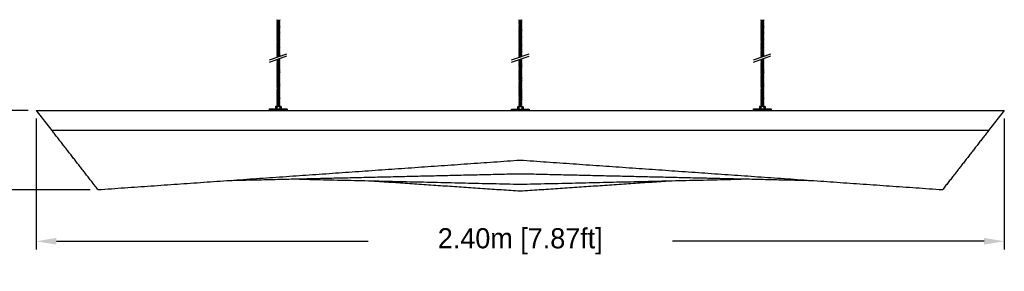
# Model space of a CAD drawing. Header units: centimetres. Extents: x 5283.6 to 5299.6, y 15505 to 15518.9.
# Tile 58 of 68: x 5297 to 5299.4, y 15515 to 15515.6. Entities that reach past the tile are written whole.
import ezdxf

# ---------------------------------------------------------------- set-up
doc = ezdxf.new("R2010")
doc.units = ezdxf.units.CM
doc.header["$PDMODE"] = 3
doc.layers.add('_HD_muro', color=1, linetype='Continuous')
doc.layers.add('_HD_tornillo', color=30, linetype='Continuous')
doc.layers.add('Make2D$visible$Curves$Default', color=7, linetype='Continuous', true_color=0x000000)
doc.layers.add('Make2D$visible$Curves$UNICANAL', color=7, linetype='Continuous', true_color=0x000000)
doc.dimstyles.get("Standard").update_dxf_attribs({"dimtxt": 0.18, "dimasz": 0.18, "dimexe": 0.18, "dimexo": 0.0625, "dimgap": 0.09, "dimtad": 0, "dimtih": 1, "dimtoh": 1, "dimdec": 4, "dimzin": 0, "dimdsep": 46, "dimtxsty": 'Standard', "dimcen": 0.09, "dimadec": 0, "dimazin": 0, "dimtfac": 1, "dimtdec": 4, "dimtofl": 0, "dimtmove": 0, "dimatfit": 3, "dimfxl": 1, "dimtolj": 1, "dimtzin": 0, "dimarcsym": 0})

# ---------------------------------------------------------------- blocks, each defined once
blk = doc.blocks.new('*D25')
at = {"color": 0, "lineweight": -2, "transparency": 16777216}
for p, q in [((5296.8905, 15515.419), (5296.8905, 15515.469)), ((5296.9739, 15515.369), (5296.8705, 15515.369)), ((5297.1274, 15515.1715), (5296.8705, 15515.1715)), ((5296.8905, 15515.1215), (5296.8905, 15515.0715))]:
    blk.add_line(p, q, dxfattribs=at)
at = {"color": 0, "transparency": 16777216}
for points in [[(5296.8821, 15515.419), (5296.8988, 15515.419), (5296.8905, 15515.369)], [(5296.8821, 15515.1215), (5296.8988, 15515.1215), (5296.8905, 15515.1715)]]:
    blk.add_solid(points, dxfattribs=at)
at = {"layer": 'Defpoints', "color": 0, "transparency": 16777216}
for p in [(5296.9939, 15515.369), (5296.8905, 15515.1715), (5297.1474, 15515.1715)]:
    blk.add_point(p, dxfattribs=at)
at = {"color": 0, "transparency": 16777216, "insert": (5296.4463, 15515.2598), "char_height": 0.05, "attachment_point": 5}
blk.add_mtext('\\A1;0.20 m [0.66ft]', dxfattribs=at)
blk = doc.blocks.new('*D31')
at = {"color": 0, "lineweight": -2, "transparency": 16777216}
for p, q in [((5296.9939, 15515.349), (5296.9939, 15515.024)), ((5299.3939, 15515.349), (5299.3939, 15515.024)), ((5297.0439, 15515.044), (5297.8164, 15515.044)), ((5299.3439, 15515.044), (5298.5714, 15515.044))]:
    blk.add_line(p, q, dxfattribs=at)
at = {"color": 0, "transparency": 16777216}
for points in [[(5297.0439, 15515.0524), (5297.0439, 15515.0357), (5296.9939, 15515.044)], [(5299.3439, 15515.0524), (5299.3439, 15515.0357), (5299.3939, 15515.044)]]:
    blk.add_solid(points, dxfattribs=at)
at = {"layer": 'Defpoints', "color": 0, "transparency": 16777216}
for p in [(5296.9939, 15515.369), (5299.3939, 15515.369), (5299.3939, 15515.044)]:
    blk.add_point(p, dxfattribs=at)
at = {"color": 0, "transparency": 16777216, "insert": (5298.1939, 15515.044), "char_height": 0.05, "attachment_point": 5}
blk.add_mtext('\\A1;2.40m [7.87ft]', dxfattribs=at)
blk = doc.blocks.new('esparrago')
at = {"layer": '_HD_tornillo'}
for p, q in [((4746, 12801.5), (4745.4, 12800.6)), ((4745.4, 12800.6), (4752.5, 12800.8)), ((4745.4, 12800.6), (4746, 12800)), ((4746, 12799.1), (4745.4, 12798.3)), ((4745.4, 12798.3), (4752.5, 12798.4)), ((4745.4, 12798.3), (4746, 12797.6)), ((4746, 12796.8), (4745.4, 12796)), ((4745.4, 12796), (4752.5, 12796.1)), ((4745.4, 12796), (4746, 12795.3)), ((4746, 12794.4), (4745.4, 12793.6)), ((4745.4, 12793.6), (4752.5, 12793.8)), ((4745.4, 12793.6), (4746, 12792.9)), ((4746, 12792.1), (4745.4, 12791.2)), ((4746, 12800), (4752, 12800.2)), ((4746, 12800), (4746, 12799.1)), ((4746, 12799.1), (4752, 12799.3)), ((4746, 12797.6), (4752, 12797.8)), ((4746, 12797.6), (4746, 12796.8)), ((4746, 12796.8), (4752, 12797)), ((4746, 12795.3), (4752, 12795.5)), ((4746, 12795.3), (4746, 12794.4)), ((4746, 12794.4), (4752, 12794.7)), ((4746, 12792.9), (4752, 12793.2)), ((4746, 12792.9), (4746, 12792.1)), ((4746, 12792.1), (4752, 12792.3)), ((4752, 12801.7), (4752.5, 12800.8)), ((4752, 12800.2), (4752.5, 12800.8)), ((4752, 12800.2), (4752, 12799.3)), ((4752, 12799.3), (4752.5, 12798.4)), ((4752, 12797.8), (4752.5, 12798.4)), ((4752, 12797.8), (4752, 12797)), ((4752, 12797), (4752.5, 12796.1)), ((4752, 12795.5), (4752.5, 12796.1)), ((4752, 12795.5), (4752, 12794.7)), ((4752, 12794.7), (4752.5, 12793.8)), ((4752, 12793.2), (4752.5, 12793.8)), ((4752, 12793.2), (4752, 12792.3)), ((4752, 12792.3), (4752.5, 12791.4)), ((4745.4, 12791.2), (4752.5, 12791.4)), ((4745.4, 12791.2), (4746, 12790.6)), ((4746, 12789.6), (4745.4, 12788.8)), ((4745.4, 12788.8), (4752.5, 12789)), ((4745.4, 12788.8), (4746, 12788.2)), ((4746, 12787.2), (4745.4, 12786.4)), ((4745.4, 12786.4), (4752.5, 12786.6)), ((4745.4, 12786.4), (4746, 12785.7)), ((4746, 12784.8), (4745.4, 12784)), ((4745.4, 12784), (4752.5, 12784.2)), ((4745.4, 12784), (4746, 12783.3)), ((4746, 12782.4), (4745.4, 12781.6)), ((4745.4, 12781.6), (4752.5, 12781.8)), ((4745.4, 12781.6), (4746, 12780.9)), ((4746, 12780), (4745.4, 12779.2)), ((4745.4, 12779.2), (4752.5, 12779.4)), ((4745.4, 12779.2), (4746, 12778.5)), ((4746, 12777.7), (4745.4, 12776.9)), ((4745.4, 12776.9), (4752.5, 12777.1)), ((4745.4, 12776.9), (4746, 12776.3)), ((4746, 12775.4), (4745.4, 12774.6)), ((4745.4, 12774.6), (4752.5, 12774.7)), ((4745.4, 12774.6), (4746, 12773.9)), ((4746, 12773), (4745.4, 12772.2)), ((4745.4, 12772.2), (4752.5, 12772.4)), ((4745.4, 12772.2), (4746, 12771.5)), ((4746, 12770.8), (4745.4, 12769.9)), ((4745.4, 12769.9), (4752.5, 12770.1)), ((4745.4, 12769.9), (4746, 12769.3)), ((4746, 12768.2), (4745.4, 12767.4)), ((4745.4, 12767.4), (4752.5, 12767.6)), ((4745.4, 12767.4), (4746, 12766.7)), ((4746, 12790.6), (4752, 12790.8)), ((4746, 12790.6), (4746, 12789.6)), ((4746, 12789.6), (4752, 12789.9)), ((4746, 12788.2), (4752, 12788.4)), ((4746, 12788.2), (4746, 12787.2)), ((4746, 12787.2), (4752, 12787.5)), ((4746, 12785.7), (4752, 12786)), ((4746, 12785.7), (4746, 12784.8)), ((4746, 12784.8), (4752, 12785.1)), ((4746, 12783.3), (4752, 12783.6)), ((4746, 12783.3), (4746, 12782.4)), ((4746, 12782.4), (4752, 12782.6)), ((4746, 12780.9), (4752, 12781.1)), ((4746, 12780.9), (4746, 12780)), ((4746, 12780), (4752, 12780.3)), ((4746, 12778.5), (4752, 12778.8)), ((4746, 12778.5), (4746, 12777.7)), ((4746, 12777.7), (4752, 12778)), ((4746, 12776.3), (4752, 12776.5)), ((4746, 12776.3), (4746, 12775.4)), ((4746, 12775.4), (4752, 12775.6)), ((4746, 12773.9), (4752, 12774.1)), ((4746, 12773.9), (4746, 12773)), ((4746, 12773), (4752, 12773.3)), ((4746, 12771.5), (4752, 12771.8)), ((4746, 12771.5), (4746, 12770.8)), ((4746, 12770.8), (4752, 12771)), ((4746, 12769.3), (4752, 12769.5)), ((4746, 12769.3), (4746, 12768.2)), ((4746, 12768.2), (4752, 12768.5)), ((4752, 12790.8), (4752.5, 12791.4)), ((4752, 12790.8), (4752, 12789.9)), ((4752, 12789.9), (4752.5, 12789)), ((4752, 12788.4), (4752.5, 12789)), ((4752, 12788.4), (4752, 12787.5)), ((4752, 12787.5), (4752.5, 12786.6)), ((4752, 12786), (4752.5, 12786.6)), ((4752, 12786), (4752, 12785.1)), ((4752, 12785.1), (4752.5, 12784.2)), ((4752, 12783.6), (4752.5, 12784.2)), ((4752, 12783.6), (4752, 12782.6)), ((4752, 12782.7), (4752.5, 12781.8)), ((4752, 12781.1), (4752.5, 12781.8)), ((4752, 12781.1), (4752, 12780.3)), ((4752, 12780.3), (4752.5, 12779.4)), ((4752, 12778.8), (4752.5, 12779.4)), ((4752, 12778.8), (4752, 12778)), ((4752, 12778), (4752.5, 12777.1)), ((4752, 12776.5), (4752.5, 12777.1)), ((4752, 12776.5), (4752, 12775.6)), ((4752, 12775.6), (4752.5, 12774.7)), ((4752, 12774.1), (4752.5, 12774.7)), ((4752, 12774.1), (4752, 12773.3)), ((4752, 12773.3), (4752.5, 12772.4)), ((4752, 12771.8), (4752.5, 12772.4)), ((4752, 12771.8), (4752, 12771)), ((4752, 12771), (4752.5, 12770.1)), ((4752, 12769.5), (4752.5, 12770.1)), ((4752, 12769.5), (4752, 12768.5)), ((4752, 12768.5), (4752.5, 12767.6)), ((4752, 12767), (4752.5, 12767.6)), ((4746, 12765.9), (4745.4, 12765.1)), ((4745.4, 12765.1), (4752.5, 12765.3)), ((4745.4, 12765.1), (4746, 12764.4)), ((4746, 12763.6), (4745.4, 12762.8)), ((4745.4, 12762.8), (4752.5, 12762.9)), ((4745.4, 12762.8), (4746, 12762.1)), ((4746, 12761.2), (4745.4, 12760.4)), ((4745.4, 12760.4), (4752.5, 12760.6)), ((4745.4, 12760.4), (4746, 12759.7)), ((4746, 12758.8), (4745.4, 12758)), ((4745.4, 12758), (4752.5, 12758.2)), ((4745.4, 12758), (4746, 12757.3)), ((4746, 12756.4), (4745.4, 12755.6)), ((4745.4, 12755.6), (4752.5, 12755.8)), ((4745.4, 12755.6), (4746, 12754.9)), ((4746, 12754.1), (4745.4, 12753.3)), ((4745.4, 12753.3), (4752.5, 12753.5)), ((4745.4, 12753.3), (4746, 12752.6)), ((4746, 12751.8), (4745.4, 12751)), ((4745.4, 12751), (4752.5, 12751.1)), ((4745.4, 12751), (4746, 12750.3)), ((4746, 12749.4), (4745.4, 12748.6)), ((4745.4, 12748.6), (4752.5, 12748.8)), ((4745.4, 12748.6), (4746, 12747.9)), ((4746, 12747), (4745.4, 12746.2)), ((4745.4, 12746.2), (4752.5, 12746.3)), ((4745.4, 12746.2), (4746, 12745.5)), ((4746, 12744.6), (4745.4, 12743.8)), ((4745.4, 12743.8), (4752.5, 12743.9)), ((4745.4, 12743.8), (4746, 12743.1)), ((4746, 12766.7), (4752, 12767)), ((4746, 12766.7), (4746, 12765.9)), ((4746, 12765.9), (4752, 12766.2)), ((4746, 12764.4), (4752, 12764.7)), ((4746, 12764.4), (4746, 12763.6)), ((4746, 12763.6), (4752, 12763.8)), ((4746, 12762.1), (4752, 12762.3)), ((4746, 12762.1), (4746, 12761.2)), ((4746, 12761.2), (4752, 12761.4)), ((4746, 12759.7), (4752, 12759.9)), ((4746, 12759.7), (4746, 12758.8)), ((4746, 12758.8), (4752, 12759)), ((4746, 12757.3), (4752, 12757.5)), ((4746, 12757.3), (4746, 12756.4)), ((4746, 12756.4), (4752, 12756.6)), ((4746, 12754.9), (4752, 12755.2)), ((4746, 12754.9), (4746, 12754.1)), ((4746, 12754.1), (4752, 12754.4)), ((4746, 12752.6), (4752, 12752.9)), ((4746, 12752.6), (4746, 12751.8)), ((4746, 12751.8), (4752, 12752)), ((4746, 12750.3), (4752, 12750.5)), ((4746, 12750.3), (4746, 12749.4)), ((4746, 12749.4), (4752, 12749.6)), ((4746, 12747.9), (4752, 12748.1)), ((4746, 12747.9), (4746, 12747)), ((4746, 12747), (4752, 12747.2)), ((4746, 12745.5), (4752, 12745.7)), ((4746, 12745.5), (4746, 12744.6)), ((4746, 12744.6), (4752, 12744.8)), ((4746, 12743.1), (4752, 12743.3)), ((4746, 12743.1), (4746, 12742.2)), ((4752, 12767), (4752, 12766.2)), ((4752, 12766.2), (4752.5, 12765.3)), ((4752, 12764.7), (4752.5, 12765.3)), ((4752, 12764.7), (4752, 12763.8)), ((4752, 12763.8), (4752.5, 12762.9)), ((4752, 12762.3), (4752.5, 12762.9)), ((4752, 12762.3), (4752, 12761.4)), ((4752, 12761.4), (4752.5, 12760.6)), ((4752, 12759.9), (4752.5, 12760.6)), ((4752, 12759.9), (4752, 12759)), ((4752, 12759), (4752.5, 12758.2)), ((4752, 12757.5), (4752.5, 12758.2)), ((4752, 12757.5), (4752, 12756.6)), ((4752, 12756.7), (4752.5, 12755.8)), ((4752, 12755.2), (4752.5, 12755.8)), ((4752, 12755.2), (4752, 12754.4)), ((4752, 12754.4), (4752.5, 12753.5)), ((4752, 12752.9), (4752.5, 12753.5)), ((4752, 12752.9), (4752, 12752)), ((4752, 12752), (4752.5, 12751.1)), ((4752, 12750.5), (4752.5, 12751.1)), ((4752, 12750.5), (4752, 12749.6)), ((4752, 12749.6), (4752.5, 12748.8)), ((4752, 12748.1), (4752.5, 12748.8)), ((4752, 12748.1), (4752, 12747.2)), ((4752, 12747.2), (4752.5, 12746.3)), ((4752, 12745.7), (4752.5, 12746.3)), ((4752, 12745.7), (4752, 12744.8)), ((4752, 12744.8), (4752.5, 12743.9)), ((4752, 12743.3), (4752.5, 12743.9)), ((4752, 12743.3), (4752, 12742.4)), ((4746, 12742.2), (4745.4, 12741.4)), ((4745.4, 12741.4), (4752.5, 12741.5)), ((4745.4, 12741.4), (4746, 12740.7)), ((4746, 12739.8), (4745.4, 12738.9)), ((4745.4, 12738.9), (4752.5, 12739.1)), ((4745.4, 12738.9), (4746, 12738.3)), ((4746, 12737.4), (4745.4, 12736.6)), ((4745.4, 12736.6), (4752.5, 12736.7)), ((4745.4, 12736.6), (4746, 12735.9)), ((4746, 12735.1), (4745.4, 12734.3)), ((4745.4, 12734.3), (4752.5, 12734.4)), ((4745.4, 12734.3), (4746, 12733.6)), ((4746, 12732.7), (4745.4, 12731.9)), ((4745.4, 12731.9), (4752.5, 12732.1)), ((4745.4, 12731.9), (4746, 12731.2)), ((4746, 12730.4), (4745.4, 12729.6)), ((4745.4, 12729.6), (4752.5, 12729.7)), ((4745.4, 12729.6), (4746, 12728.9)), ((4746, 12728.1), (4745.4, 12727.3)), ((4745.4, 12727.3), (4752.5, 12727.5)), ((4745.4, 12727.3), (4746, 12726.6)), ((4746, 12725.6), (4745.4, 12724.7)), ((4745.4, 12724.7), (4752.5, 12724.9)), ((4745.4, 12724.7), (4746, 12724.1)), ((4746, 12723.3), (4745.4, 12722.5)), ((4745.4, 12722.5), (4752.5, 12722.6)), ((4745.4, 12722.5), (4746, 12721.8)), ((4746, 12720.9), (4745.4, 12720.1)), ((4745.4, 12720.1), (4752.5, 12720.3)), ((4745.4, 12720.1), (4746, 12719.4)), ((4746, 12718.6), (4745.4, 12717.7)), ((4746, 12742.2), (4752, 12742.4)), ((4746, 12740.7), (4752, 12740.9)), ((4746, 12740.7), (4746, 12739.8)), ((4746, 12739.8), (4752, 12740)), ((4746, 12738.3), (4752, 12738.5)), ((4746, 12738.3), (4746, 12737.4)), ((4746, 12737.4), (4752, 12737.6)), ((4746, 12735.9), (4752, 12736.1)), ((4746, 12735.9), (4746, 12735.1)), ((4746, 12735.1), (4752, 12735.3)), ((4746, 12733.6), (4752, 12733.8)), ((4746, 12733.6), (4746, 12732.7)), ((4746, 12732.7), (4752, 12733)), ((4746, 12731.2), (4752, 12731.5)), ((4746, 12731.2), (4746, 12730.4)), ((4746, 12730.4), (4752, 12730.6)), ((4746, 12728.9), (4752, 12729.1)), ((4746, 12728.9), (4746, 12728.1)), ((4746, 12728.1), (4752, 12728.3)), ((4746, 12726.6), (4752, 12726.8)), ((4746, 12726.6), (4746, 12725.6)), ((4746, 12725.6), (4752, 12725.8)), ((4746, 12724.1), (4752, 12724.3)), ((4746, 12724.1), (4746, 12723.3)), ((4746, 12723.3), (4752, 12723.5)), ((4746, 12721.8), (4752, 12722)), ((4746, 12721.8), (4746, 12720.9)), ((4746, 12720.9), (4752, 12721.2)), ((4746, 12719.4), (4752, 12719.7)), ((4746, 12719.4), (4746, 12718.6)), ((4746, 12718.6), (4752, 12718.8)), ((4752, 12742.4), (4752.5, 12741.5)), ((4752, 12740.9), (4752.5, 12741.5)), ((4752, 12740.9), (4752, 12740)), ((4752, 12740), (4752.5, 12739.1)), ((4752, 12738.5), (4752.5, 12739.1)), ((4752, 12738.5), (4752, 12737.6)), ((4752, 12737.6), (4752.5, 12736.7)), ((4752, 12736.1), (4752.5, 12736.7)), ((4752, 12736.1), (4752, 12735.3)), ((4752, 12735.3), (4752.5, 12734.4)), ((4752, 12733.8), (4752.5, 12734.4)), ((4752, 12733.8), (4752, 12733)), ((4752, 12733), (4752.5, 12732.1)), ((4752, 12731.5), (4752.5, 12732.1)), ((4752, 12731.5), (4752, 12730.6)), ((4752, 12730.6), (4752.5, 12729.7)), ((4752, 12729.1), (4752.5, 12729.7)), ((4752, 12729.1), (4752, 12728.3)), ((4752, 12728.3), (4752.5, 12727.5)), ((4752, 12726.8), (4752.5, 12727.5)), ((4752, 12726.8), (4752, 12725.8)), ((4752, 12725.8), (4752.5, 12724.9)), ((4752, 12724.3), (4752.5, 12724.9)), ((4752, 12724.3), (4752, 12723.5)), ((4752, 12723.5), (4752.5, 12722.6)), ((4752, 12722), (4752.5, 12722.6)), ((4752, 12722), (4752, 12721.2)), ((4752, 12721.2), (4752.5, 12720.3)), ((4752, 12719.7), (4752.5, 12720.3)), ((4752, 12719.7), (4752, 12718.8)), ((4752, 12718.8), (4752.5, 12717.9)), ((4726.9, 12702.2), (4770.4, 12717.2)), ((4726.9, 12696.5), (4770.4, 12711.5)), ((4745.4, 12717.7), (4752.5, 12717.9)), ((4745.4, 12717.7), (4746, 12717.1)), ((4746, 12716.1), (4745.4, 12715.3)), ((4745.4, 12715.3), (4752.5, 12715.5)), ((4745.4, 12715.3), (4746, 12714.6)), ((4746, 12713.8), (4745.4, 12712.9)), ((4745.4, 12712.9), (4752.5, 12713.1)), ((4745.4, 12712.9), (4746, 12712.3)), ((4746, 12711.5), (4745.4, 12710.7)), ((4745.4, 12710.7), (4752, 12710.8)), ((4745.4, 12710.7), (4746, 12710)), ((4746, 12703), (4745.4, 12702.2)), ((4745.4, 12702.2), (4752.4, 12702.4)), ((4745.4, 12702.2), (4746, 12701.5)), ((4746, 12700.6), (4745.4, 12699.8)), ((4745.4, 12699.8), (4752.5, 12700)), ((4745.4, 12699.8), (4746, 12699.1)), ((4746, 12698.2), (4745.4, 12697.4)), ((4745.4, 12697.4), (4752.5, 12697.5)), ((4745.4, 12697.4), (4746, 12696.7)), ((4746, 12695.8), (4745.4, 12694.9)), ((4745.4, 12694.9), (4752.5, 12695.1)), ((4745.4, 12694.9), (4746, 12694.3)), ((4746, 12709.1), (4745.6, 12708.6)), ((4746, 12717.1), (4752, 12717.3)), ((4746, 12717.1), (4746, 12716.1)), ((4746, 12716.1), (4752, 12716.4)), ((4746, 12714.6), (4752, 12714.9)), ((4746, 12714.6), (4746, 12713.8)), ((4746, 12713.8), (4752, 12714)), ((4746, 12712.3), (4752, 12712.5)), ((4746, 12712.3), (4746, 12711.5)), ((4746, 12711.5), (4752, 12711.7)), ((4746, 12710), (4750, 12710.1)), ((4746, 12710), (4746, 12709.1)), ((4746, 12709.1), (4747.2, 12709.2)), ((4746, 12703), (4751.9, 12703.3)), ((4746, 12701.5), (4751.9, 12701.8)), ((4746, 12701.5), (4746, 12700.6)), ((4746, 12700.6), (4752, 12700.8)), ((4746, 12699.1), (4752, 12699.3)), ((4746, 12699.1), (4746, 12698.2)), ((4746, 12698.2), (4752, 12698.4)), ((4746, 12696.7), (4752, 12696.9)), ((4746, 12696.7), (4746, 12695.8)), ((4746, 12695.8), (4752, 12696)), ((4746, 12694.3), (4752, 12694.5)), ((4746, 12694.3), (4746, 12693.4)), ((4749.1, 12704.1), (4751.9, 12704.2)), ((4750.9, 12704.8), (4752.4, 12704.8)), ((4751.9, 12704.2), (4752.4, 12704.8)), ((4751.9, 12704.2), (4751.9, 12703.3)), ((4751.9, 12701.8), (4752.4, 12702.4)), ((4751.9, 12701.8), (4751.9, 12700.8)), ((4752, 12717.3), (4752.5, 12717.9)), ((4752, 12717.3), (4752, 12716.4)), ((4752, 12716.4), (4752.5, 12715.5)), ((4752, 12714.9), (4752.5, 12715.5)), ((4752, 12714.9), (4752, 12714)), ((4752, 12714), (4752.5, 12713.1)), ((4752, 12712.5), (4752.5, 12713.1)), ((4752, 12712.5), (4752, 12711.7)), ((4752, 12711.7), (4752.4, 12711)), ((4752, 12703.3), (4752.4, 12702.4)), ((4752, 12700.8), (4752.5, 12700)), ((4752, 12699.3), (4752.5, 12700)), ((4752, 12699.3), (4752, 12698.4)), ((4752, 12698.4), (4752.5, 12697.5)), ((4752, 12696.9), (4752.5, 12697.5)), ((4752, 12696.9), (4752, 12696)), ((4752, 12696), (4752.5, 12695.1)), ((4752, 12694.5), (4752.5, 12695.1)), ((4752, 12694.5), (4752, 12693.6)), ((4752.2, 12705.2), (4752.4, 12704.8)), ((4746, 12693.4), (4745.4, 12692.5)), ((4745.4, 12692.5), (4752.5, 12692.7)), ((4745.4, 12692.5), (4746, 12691.9)), ((4746, 12690.9), (4745.4, 12690.1)), ((4745.4, 12690.1), (4752.5, 12690.3)), ((4745.4, 12690.1), (4746, 12689.4)), ((4746, 12688.5), (4745.4, 12687.7)), ((4745.4, 12687.7), (4752.5, 12687.9)), ((4745.4, 12687.7), (4746, 12687)), ((4746, 12686.1), (4745.4, 12685.3)), ((4745.4, 12685.3), (4752.5, 12685.4)), ((4745.4, 12685.3), (4746, 12684.6)), ((4746, 12683.7), (4745.4, 12682.9)), ((4745.4, 12682.9), (4752.5, 12683)), ((4745.4, 12682.9), (4746, 12682.2)), ((4746, 12681.2), (4745.4, 12680.4)), ((4745.4, 12680.4), (4752.5, 12680.6)), ((4745.4, 12680.4), (4746, 12679.7)), ((4746, 12678.8), (4745.4, 12678)), ((4745.4, 12678), (4752.5, 12678.2)), ((4745.4, 12678), (4746, 12677.3)), ((4746, 12676.4), (4745.4, 12675.6)), ((4745.4, 12675.6), (4752.5, 12675.8)), ((4745.4, 12675.6), (4746, 12674.9)), ((4746, 12674), (4745.4, 12673.2)), ((4745.4, 12673.2), (4752.5, 12673.3)), ((4745.4, 12673.2), (4746, 12672.5)), ((4746, 12671.6), (4745.4, 12670.8)), ((4745.4, 12670.8), (4752.5, 12670.9)), ((4745.4, 12670.8), (4746, 12670.1)), ((4746, 12693.4), (4752, 12693.6)), ((4746, 12691.9), (4752, 12692.1)), ((4746, 12691.9), (4746, 12690.9)), ((4746, 12690.9), (4752, 12691.2)), ((4746, 12689.4), (4752, 12689.7)), ((4746, 12689.4), (4746, 12688.5)), ((4746, 12688.5), (4752, 12688.7)), ((4746, 12687), (4752, 12687.2)), ((4746, 12687), (4746, 12686.1)), ((4746, 12686.1), (4752, 12686.3)), ((4746, 12684.6), (4752, 12684.8)), ((4746, 12684.6), (4746, 12683.7)), ((4746, 12683.7), (4752, 12683.9)), ((4746, 12682.2), (4752, 12682.4)), ((4746, 12682.2), (4746, 12681.2)), ((4746, 12681.2), (4752, 12681.5)), ((4746, 12679.7), (4752, 12680)), ((4746, 12679.7), (4746, 12678.8)), ((4746, 12678.8), (4752, 12679.1)), ((4746, 12677.3), (4752, 12677.6)), ((4746, 12677.3), (4746, 12676.4)), ((4746, 12676.4), (4752, 12676.6)), ((4746, 12674.9), (4752, 12675.1)), ((4746, 12674.9), (4746, 12674)), ((4746, 12674), (4752, 12674.2)), ((4746, 12672.5), (4752, 12672.7)), ((4746, 12672.5), (4746, 12671.6)), ((4746, 12671.6), (4752, 12671.8)), ((4746, 12670.1), (4752, 12670.3)), ((4746, 12670.1), (4746, 12669.1)), ((4752, 12693.6), (4752.5, 12692.7)), ((4752, 12692.1), (4752.5, 12692.7)), ((4752, 12692.1), (4752, 12691.2)), ((4752, 12691.2), (4752.5, 12690.3)), ((4752, 12689.7), (4752.5, 12690.3)), ((4752, 12689.7), (4752, 12688.7)), ((4752, 12688.7), (4752.5, 12687.9)), ((4752, 12687.2), (4752.5, 12687.9)), ((4752, 12687.2), (4752, 12686.3)), ((4752, 12686.3), (4752.5, 12685.4)), ((4752, 12684.8), (4752.5, 12685.4)), ((4752, 12684.8), (4752, 12683.9)), ((4752, 12683.9), (4752.5, 12683)), ((4752, 12682.4), (4752.5, 12683)), ((4752, 12682.4), (4752, 12681.5)), ((4752, 12681.5), (4752.5, 12680.6)), ((4752, 12680), (4752.5, 12680.6)), ((4752, 12680), (4752, 12679.1)), ((4752, 12679.1), (4752.5, 12678.2)), ((4752, 12677.6), (4752.5, 12678.2)), ((4752, 12677.6), (4752, 12676.6)), ((4752, 12676.6), (4752.5, 12675.8)), ((4752, 12675.1), (4752.5, 12675.8)), ((4752, 12675.1), (4752, 12674.2)), ((4752, 12674.2), (4752.5, 12673.3)), ((4752, 12672.7), (4752.5, 12673.3)), ((4752, 12672.7), (4752, 12671.8)), ((4752, 12671.8), (4752.5, 12670.9)), ((4752, 12670.3), (4752.5, 12670.9)), ((4752, 12670.3), (4752, 12669.4)), ((4746, 12669.1), (4745.4, 12668.3)), ((4745.4, 12668.3), (4752.5, 12668.5)), ((4745.4, 12668.3), (4746, 12667.6)), ((4746, 12666.7), (4745.4, 12665.9)), ((4745.4, 12665.9), (4752.5, 12666.1)), ((4745.4, 12665.9), (4746, 12665.2)), ((4746, 12664.3), (4745.4, 12663.5)), ((4745.4, 12663.5), (4752.5, 12663.6)), ((4745.4, 12663.5), (4746, 12662.8)), ((4746, 12661.9), (4745.4, 12661.1)), ((4745.4, 12661.1), (4752.5, 12661.2)), ((4745.4, 12661.1), (4746, 12660.4)), ((4746, 12659.5), (4745.4, 12658.7)), ((4745.4, 12658.7), (4752.5, 12658.8)), ((4745.4, 12658.7), (4746, 12658)), ((4746, 12657), (4745.4, 12656.2)), ((4745.4, 12656.2), (4752.5, 12656.4)), ((4745.4, 12656.2), (4746, 12655.5)), ((4746, 12654.6), (4745.4, 12653.8)), ((4745.4, 12653.8), (4752.5, 12654)), ((4745.4, 12653.8), (4746, 12653.1)), ((4746, 12652.2), (4745.4, 12651.4)), ((4745.4, 12651.4), (4752.5, 12651.5)), ((4745.4, 12651.4), (4746, 12650.7)), ((4746, 12649.8), (4745.4, 12649)), ((4745.4, 12649), (4752.5, 12649.1)), ((4745.4, 12649), (4746, 12648.3)), ((4746, 12647.4), (4745.4, 12646.5)), ((4745.4, 12646.5), (4752.5, 12646.7)), ((4745.4, 12646.5), (4746, 12645.9)), ((4746, 12669.1), (4752, 12669.4)), ((4746, 12667.6), (4752, 12667.9)), ((4746, 12667.6), (4746, 12666.7)), ((4746, 12666.7), (4752, 12667)), ((4746, 12665.2), (4752, 12665.5)), ((4746, 12665.2), (4746, 12664.3)), ((4746, 12664.3), (4752, 12664.5)), ((4746, 12662.8), (4752, 12663)), ((4746, 12662.8), (4746, 12661.9)), ((4746, 12661.9), (4752, 12662.1)), ((4746, 12660.4), (4752, 12660.6)), ((4746, 12660.4), (4746, 12659.5)), ((4746, 12659.5), (4752, 12659.7)), ((4746, 12658), (4752, 12658.2)), ((4746, 12658), (4746, 12657)), ((4746, 12657), (4752, 12657.3)), ((4746, 12655.5), (4752, 12655.8)), ((4746, 12655.5), (4746, 12654.6)), ((4746, 12654.6), (4752, 12654.9)), ((4746, 12653.1), (4752, 12653.4)), ((4746, 12653.1), (4746, 12652.2)), ((4746, 12652.2), (4752, 12652.4)), ((4746, 12650.7), (4752, 12650.9)), ((4746, 12650.7), (4746, 12649.8)), ((4746, 12649.8), (4752, 12650)), ((4746, 12648.3), (4752, 12648.5)), ((4746, 12648.3), (4746, 12647.4)), ((4746, 12647.4), (4752, 12647.6)), ((4746, 12645.9), (4752, 12646.1)), ((4746, 12645.9), (4746, 12644.9)), ((4746, 12644.9), (4752, 12645.2)), ((4752, 12669.4), (4752.5, 12668.5)), ((4752, 12667.9), (4752.5, 12668.5)), ((4752, 12667.9), (4752, 12667)), ((4752, 12667), (4752.5, 12666.1)), ((4752, 12665.5), (4752.5, 12666.1)), ((4752, 12665.5), (4752, 12664.5)), ((4752, 12664.5), (4752.5, 12663.6)), ((4752, 12663), (4752.5, 12663.6)), ((4752, 12663), (4752, 12662.1)), ((4752, 12662.1), (4752.5, 12661.2)), ((4752, 12660.6), (4752.5, 12661.2)), ((4752, 12660.6), (4752, 12659.7)), ((4752, 12659.7), (4752.5, 12658.8)), ((4752, 12658.2), (4752.5, 12658.8)), ((4752, 12658.2), (4752, 12657.3)), ((4752, 12657.3), (4752.5, 12656.4)), ((4752, 12655.8), (4752.5, 12656.4)), ((4752, 12655.8), (4752, 12654.9)), ((4752, 12654.9), (4752.5, 12654)), ((4752, 12653.4), (4752.5, 12654)), ((4752, 12653.4), (4752, 12652.4)), ((4752, 12652.4), (4752.5, 12651.5)), ((4752, 12650.9), (4752.5, 12651.5)), ((4752, 12650.9), (4752, 12650)), ((4752, 12650), (4752.5, 12649.1)), ((4752, 12648.5), (4752.5, 12649.1)), ((4752, 12648.5), (4752, 12647.6)), ((4752, 12647.6), (4752.5, 12646.7)), ((4752, 12646.1), (4752.5, 12646.7)), ((4752, 12646.1), (4752, 12645.2)), ((4752, 12645.2), (4752.5, 12644.3)), ((4746, 12644.9), (4745.4, 12644.1)), ((4745.4, 12644.1), (4752.5, 12644.3)), ((4745.4, 12644.1), (4746, 12643.4)), ((4746, 12642.5), (4745.4, 12641.7)), ((4745.4, 12641.7), (4752.5, 12641.9)), ((4745.4, 12641.7), (4746, 12641)), ((4746, 12640.1), (4745.4, 12639.3)), ((4745.4, 12639.3), (4752.5, 12639.5)), ((4745.4, 12639.3), (4746, 12638.6)), ((4746, 12637.7), (4745.4, 12636.9)), ((4745.4, 12636.9), (4752.5, 12637)), ((4745.4, 12636.9), (4746, 12636.2)), ((4746, 12635.3), (4745.4, 12634.4)), ((4745.4, 12634.4), (4752.5, 12634.6)), ((4745.4, 12634.4), (4746, 12633.8)), ((4746, 12632.8), (4745.4, 12632)), ((4745.4, 12632), (4752.5, 12632.2)), ((4745.4, 12632), (4746, 12631.3)), ((4746, 12630.4), (4745.4, 12629.6)), ((4745.4, 12629.6), (4752.5, 12629.8)), ((4745.4, 12629.6), (4746, 12628.9)), ((4746, 12628), (4745.4, 12627.2)), ((4745.4, 12627.2), (4752.5, 12627.4)), ((4745.4, 12627.2), (4746, 12626.5)), ((4746, 12625.6), (4745.4, 12624.8)), ((4745.4, 12624.8), (4752.5, 12624.9)), ((4745.4, 12624.8), (4746, 12624.1)), ((4746, 12623.2), (4745.4, 12622.3)), ((4745.4, 12622.3), (4752.5, 12622.5)), ((4745.4, 12622.3), (4746, 12621.7)), ((4746, 12620.7), (4745.4, 12619.9)), ((4746, 12643.4), (4752, 12643.7)), ((4746, 12643.4), (4746, 12642.5)), ((4746, 12642.5), (4752, 12642.8)), ((4746, 12641), (4752, 12641.3)), ((4746, 12641), (4746, 12640.1)), ((4746, 12640.1), (4752, 12640.3)), ((4746, 12638.6), (4752, 12638.8)), ((4746, 12638.6), (4746, 12637.7)), ((4746, 12637.7), (4752, 12637.9)), ((4746, 12636.2), (4752, 12636.4)), ((4746, 12636.2), (4746, 12635.3)), ((4746, 12635.3), (4752, 12635.5)), ((4746, 12633.8), (4752, 12634)), ((4746, 12633.8), (4746, 12632.8)), ((4746, 12632.8), (4752, 12633.1)), ((4746, 12631.3), (4752, 12631.6)), ((4746, 12631.3), (4746, 12630.4)), ((4746, 12630.4), (4752, 12630.6)), ((4746, 12628.9), (4752, 12629.2)), ((4746, 12628.9), (4746, 12628)), ((4746, 12628), (4752, 12628.2)), ((4746, 12626.5), (4752, 12626.7)), ((4746, 12626.5), (4746, 12625.6)), ((4746, 12625.6), (4752, 12625.8)), ((4746, 12624.1), (4752, 12624.3)), ((4746, 12624.1), (4746, 12623.2)), ((4746, 12623.2), (4752, 12623.4)), ((4746, 12621.7), (4752, 12621.9)), ((4746, 12621.7), (4746, 12620.7)), ((4746, 12620.7), (4752, 12621)), ((4752, 12643.7), (4752.5, 12644.3)), ((4752, 12643.7), (4752, 12642.8)), ((4752, 12642.8), (4752.5, 12641.9)), ((4752, 12641.3), (4752.5, 12641.9)), ((4752, 12641.3), (4752, 12640.3)), ((4752, 12640.3), (4752.5, 12639.5)), ((4752, 12638.8), (4752.5, 12639.5)), ((4752, 12638.8), (4752, 12637.9)), ((4752, 12637.9), (4752.5, 12637)), ((4752, 12636.4), (4752.5, 12637)), ((4752, 12636.4), (4752, 12635.5)), ((4752, 12635.5), (4752.5, 12634.6)), ((4752, 12634), (4752.5, 12634.6)), ((4752, 12634), (4752, 12633.1)), ((4752, 12633.1), (4752.5, 12632.2)), ((4752, 12631.6), (4752.5, 12632.2)), ((4752, 12631.6), (4752, 12630.6)), ((4752, 12630.7), (4752.5, 12629.8)), ((4752, 12629.2), (4752.5, 12629.8)), ((4752, 12629.2), (4752, 12628.2)), ((4752, 12628.2), (4752.5, 12627.4)), ((4752, 12626.7), (4752.5, 12627.4)), ((4752, 12626.7), (4752, 12625.8)), ((4752, 12625.8), (4752.5, 12624.9)), ((4752, 12624.3), (4752.5, 12624.9)), ((4752, 12624.3), (4752, 12623.4)), ((4752, 12623.4), (4752.5, 12622.5)), ((4752, 12621.9), (4752.5, 12622.5)), ((4752, 12621.9), (4752, 12621)), ((4752, 12621), (4752.5, 12620.1)), ((4745.4, 12619.9), (4752.5, 12620.1)), ((4745.4, 12619.9), (4746, 12619.2)), ((4746, 12618.2), (4745.4, 12617.4)), ((4745.4, 12617.4), (4752.5, 12617.5)), ((4745.4, 12617.4), (4746, 12616.7)), ((4746, 12615.7), (4745.4, 12614.9)), ((4745.4, 12614.9), (4752.5, 12615.1)), ((4745.4, 12614.9), (4746, 12614.2)), ((4746, 12613.3), (4745.4, 12612.5)), ((4745.4, 12612.5), (4752.5, 12612.7)), ((4745.4, 12612.5), (4746, 12611.8)), ((4746, 12610.9), (4745.4, 12609.8)), ((4745.4, 12609.8), (4752.5, 12610)), ((4745.4, 12609.8), (4746, 12609.2)), ((4746, 12607.8), (4745.4, 12606.8)), ((4745.4, 12606.8), (4752.5, 12607)), ((4745.4, 12606.8), (4746, 12606.2)), ((4746, 12605), (4745.4, 12604.2)), ((4745.4, 12604.2), (4752.5, 12604.3)), ((4745.4, 12604.2), (4746, 12603.5)), ((4746, 12602.6), (4745.4, 12601.7)), ((4745.4, 12601.7), (4752.5, 12601.9)), ((4745.4, 12601.7), (4746, 12601.1)), ((4746, 12600.1), (4745.4, 12599.3)), ((4745.4, 12599.3), (4752.5, 12599.5)), ((4745.4, 12599.3), (4746, 12598.6)), ((4746, 12597.7), (4745.4, 12596.9)), ((4745.4, 12596.9), (4752.5, 12597.1)), ((4745.4, 12596.9), (4746, 12596.2)), ((4746, 12619.2), (4752, 12619.5)), ((4746, 12619.2), (4746, 12618.2)), ((4746, 12618.2), (4752, 12618.4)), ((4746, 12616.7), (4752, 12616.9)), ((4746, 12616.7), (4746, 12615.7)), ((4746, 12615.7), (4752, 12616)), ((4746, 12614.2), (4752, 12614.5)), ((4746, 12614.2), (4746, 12613.3)), ((4746, 12613.3), (4752, 12613.6)), ((4746, 12611.8), (4752, 12612.1)), ((4746, 12611.8), (4746, 12610.9)), ((4746, 12610.7), (4752, 12610.9)), ((4746, 12609.2), (4752, 12609.4)), ((4746, 12609.2), (4746, 12607.8)), ((4746, 12607.6), (4752, 12607.9)), ((4746, 12606.2), (4752, 12606.4)), ((4746, 12606.2), (4746, 12605)), ((4746, 12605), (4752, 12605.2)), ((4746, 12603.5), (4752, 12603.7)), ((4746, 12603.5), (4746, 12602.6)), ((4746, 12602.6), (4752, 12602.8)), ((4746, 12601.1), (4752, 12601.3)), ((4746, 12601.1), (4746, 12600.1)), ((4746, 12600.1), (4752, 12600.4)), ((4746, 12598.6), (4752, 12598.9)), ((4746, 12598.6), (4746, 12597.7)), ((4746, 12597.7), (4752, 12598)), ((4746, 12596.2), (4752, 12596.5)), ((4752, 12619.5), (4752.5, 12620.1)), ((4752, 12619.5), (4752, 12618.4)), ((4752, 12618.4), (4752.5, 12617.5)), ((4752, 12616.9), (4752.5, 12617.5)), ((4752, 12616.9), (4752, 12616)), ((4752, 12616), (4752.5, 12615.1)), ((4752, 12614.5), (4752.5, 12615.1)), ((4752, 12614.5), (4752, 12613.6)), ((4752, 12613.6), (4752.5, 12612.7)), ((4752, 12612.1), (4752.5, 12612.7)), ((4752, 12612.1), (4752, 12611.2)), ((4752, 12611.2), (4752.5, 12610)), ((4752, 12609.4), (4752.5, 12610)), ((4752, 12609.4), (4752, 12608.1)), ((4752, 12608.1), (4752.5, 12607)), ((4752, 12606.4), (4752.5, 12607)), ((4752, 12606.4), (4752, 12605.2)), ((4752, 12605.2), (4752.5, 12604.3)), ((4752, 12603.7), (4752.5, 12604.3)), ((4752, 12603.7), (4752, 12602.8)), ((4752, 12602.8), (4752.5, 12601.9)), ((4752, 12601.3), (4752.5, 12601.9)), ((4752, 12601.3), (4752, 12600.4)), ((4752, 12600.4), (4752.5, 12599.5)), ((4752, 12598.9), (4752.5, 12599.5)), ((4752, 12598.9), (4752, 12598)), ((4752, 12598), (4752.5, 12597.1)), ((4752, 12596.5), (4752.5, 12597.1)), ((4752, 12596.5), (4752, 12595.5)), ((4756, 12586), (4741.6, 12586)), ((4741.6, 12586), (4741.6, 12580.3)), ((4741.6, 12580.3), (4756, 12580.3)), ((4745.3, 12586), (4745.3, 12580.3)), ((4746, 12595.3), (4745.4, 12594.5)), ((4745.4, 12594.5), (4752.5, 12594.7)), ((4745.4, 12594.5), (4746, 12593.8)), ((4746, 12592.7), (4745.4, 12591.9)), ((4745.4, 12591.9), (4752.5, 12592.1)), ((4745.4, 12591.9), (4746, 12591.2)), ((4746, 12590.3), (4745.4, 12589.5)), ((4745.4, 12589.5), (4752.5, 12589.7)), ((4745.4, 12589.5), (4746, 12588.8)), ((4746, 12587.9), (4745.4, 12587.1)), ((4745.4, 12587.1), (4752.5, 12587.2)), ((4745.4, 12587.1), (4746, 12586.4)), ((4746, 12596.2), (4746, 12595.3)), ((4746, 12595.3), (4752, 12595.5)), ((4746, 12593.8), (4752, 12594)), ((4746, 12593.8), (4746, 12592.7)), ((4746, 12592.7), (4752, 12593)), ((4746, 12591.2), (4752, 12591.5)), ((4746, 12591.2), (4746, 12590.3)), ((4746, 12590.3), (4752, 12590.5)), ((4746, 12588.8), (4752, 12589)), ((4746, 12588.8), (4746, 12587.9)), ((4746, 12587.9), (4752, 12588.1)), ((4746, 12587.9), (4752, 12588.1)), ((4746, 12586.4), (4752, 12586.6)), ((4746, 12586.4), (4746, 12586)), ((4752, 12595.5), (4752.5, 12594.7)), ((4752, 12594), (4752.5, 12594.7)), ((4752, 12594), (4752, 12593)), ((4752, 12593), (4752.5, 12592.1)), ((4752, 12591.5), (4752.5, 12592.1)), ((4752, 12591.5), (4752, 12590.5)), ((4752, 12590.5), (4752.5, 12589.7)), ((4752, 12589), (4752.5, 12589.7)), ((4752, 12589), (4752, 12588.1)), ((4752, 12588.1), (4752.5, 12587.2)), ((4752, 12586.6), (4752.5, 12587.2)), ((4752, 12586.6), (4752, 12586)), ((4752.5, 12586), (4752.5, 12580.3)), ((4756, 12586), (4756, 12580.3))]:
    blk.add_line(p, q, dxfattribs=at)
for centre, radius, start, end in [((4743.4, 12584.1), 1.86, 12.3317, 167.6683), ((4748.9, 12580.8), 5.16, 45.7706, 134.2294), ((4754.2, 12584.2), 1.81, 11.1529, 168.8471)]:
    blk.add_arc(centre, radius, start, end, dxfattribs=at)
blk = doc.blocks.new('Cirrus_2.40x2.40_front@10')
at = {"layer": 'Make2D$visible$Curves$Default', "color": 7}
for p, q in [((5296.9939, 15515.369), (5297.0328, 15515.319)), ((5299.3939, 15515.369), (5299.3551, 15515.319))]:
    blk.add_line(p, q, dxfattribs=at)
for points in [[(5296.9939, 15515.369), (5298.1939, 15515.369), (5299.3939, 15515.369)], [(5296.9939, 15515.369), (5296.9939, 15515.369), (5296.9939, 15515.369)], [(5297.1474, 15515.1715), (5297.0901, 15515.2452), (5297.0328, 15515.319)], [(5299.3551, 15515.319), (5298.1939, 15515.319), (5297.0328, 15515.319)], [(5299.3551, 15515.319), (5299.2978, 15515.2452), (5299.2404, 15515.1715)], [(5298.1939, 15515.2448), (5297.6707, 15515.2081), (5297.1474, 15515.1715)], [(5299.2404, 15515.1715), (5298.7172, 15515.2081), (5298.1939, 15515.2448)], [(5298.1939, 15515.211), (5297.8339, 15515.2027), (5297.4739, 15515.1943)], [(5297.6462, 15515.1983), (5297.9201, 15515.192), (5298.1939, 15515.1857)], [(5298.9141, 15515.1943), (5298.554, 15515.2027), (5298.1939, 15515.211)], [(5298.1939, 15515.1857), (5298.4678, 15515.192), (5298.7417, 15515.1983)], [(5297.8212, 15515.1943), (5298.0075, 15515.1817), (5298.1939, 15515.169)], [(5298.1939, 15515.169), (5298.3804, 15515.1817), (5298.5668, 15515.1943)]]:
    blk.add_open_spline(points, degree=2, dxfattribs=at)
at = {"layer": 'Make2D$visible$Curves$UNICANAL', "color": 7}
for points in [[(5297.5718, 15515.3716), (5297.5718, 15515.3726), (5297.5728, 15515.3726)], [(5297.5748, 15515.3706), (5297.5738, 15515.3706), (5297.5738, 15515.3696)], [(5297.6139, 15515.3696), (5297.6139, 15515.3706), (5297.6129, 15515.3706)], [(5297.6149, 15515.3726), (5297.6159, 15515.3726), (5297.6159, 15515.3716)], [(5298.172, 15515.3713), (5298.172, 15515.3723), (5298.173, 15515.3723)], [(5298.175, 15515.3703), (5298.174, 15515.3703), (5298.174, 15515.3693)], [(5298.2142, 15515.3693), (5298.2142, 15515.3703), (5298.2132, 15515.3703)], [(5298.2152, 15515.3723), (5298.2162, 15515.3723), (5298.2162, 15515.3713)], [(5298.7719, 15515.3716), (5298.7719, 15515.3726), (5298.7729, 15515.3726)], [(5298.7749, 15515.3706), (5298.7739, 15515.3706), (5298.7739, 15515.3696)], [(5298.814, 15515.3696), (5298.814, 15515.3706), (5298.813, 15515.3706)], [(5298.815, 15515.3726), (5298.816, 15515.3726), (5298.816, 15515.3716)]]:
    blk.add_rational_spline(points, [1, 0.70710678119, 1], degree=2, dxfattribs=at)
for points in [[(5297.5718, 15515.369), (5297.5718, 15515.3703), (5297.5718, 15515.3716)], [(5297.5728, 15515.3726), (5297.5939, 15515.3726), (5297.6149, 15515.3726)], [(5297.5738, 15515.3696), (5297.5738, 15515.3693), (5297.5738, 15515.369)], [(5297.6129, 15515.3706), (5297.5939, 15515.3706), (5297.5748, 15515.3706)], [(5297.6139, 15515.369), (5297.6139, 15515.3693), (5297.6139, 15515.3696)], [(5297.6159, 15515.3716), (5297.6159, 15515.3703), (5297.6159, 15515.369)], [(5298.172, 15515.369), (5298.172, 15515.3701), (5298.172, 15515.3713)], [(5298.173, 15515.3723), (5298.1941, 15515.3723), (5298.2152, 15515.3723)], [(5298.174, 15515.3693), (5298.174, 15515.3691), (5298.174, 15515.369)], [(5298.2132, 15515.3703), (5298.1941, 15515.3703), (5298.175, 15515.3703)], [(5298.2142, 15515.369), (5298.2142, 15515.3692), (5298.2142, 15515.3693)], [(5298.2162, 15515.3713), (5298.2162, 15515.3701), (5298.2162, 15515.369)], [(5298.7719, 15515.369), (5298.7719, 15515.3703), (5298.7719, 15515.3716)], [(5298.7729, 15515.3726), (5298.794, 15515.3726), (5298.815, 15515.3726)], [(5298.7739, 15515.3696), (5298.7739, 15515.3693), (5298.7739, 15515.369)], [(5298.813, 15515.3706), (5298.794, 15515.3706), (5298.7749, 15515.3706)], [(5298.814, 15515.369), (5298.814, 15515.3693), (5298.814, 15515.3696)], [(5298.816, 15515.3716), (5298.816, 15515.3703), (5298.816, 15515.369)]]:
    blk.add_open_spline(points, degree=2, dxfattribs=at)
at = {"layer": '_HD_tornillo', "xscale": 0.001, "yscale": 0.001, "zscale": 0.001}
for p in [(5292.8451, 15502.7924), (5293.4453, 15502.792), (5294.0451, 15502.7924)]:
    blk.add_blockref('esparrago', p, dxfattribs=at)

msp = doc.modelspace()

# ---------------------------------------------------------------- block references
at = {"layer": '_HD_muro'}
msp.add_blockref('Cirrus_2.40x2.40_front@10', (0, 0), dxfattribs=at)

# ---------------------------------------------------------------- dimensions: what is measured, and where the dimension line sits
dim = msp.add_linear_dim(base=(5296.8905, 15515.1715), p1=(5296.9939, 15515.369), p2=(5297.1474, 15515.1715), angle=90, text='0.20 m [0.66ft]', dimstyle='Standard', override={"dimtxt": 0.05, "dimasz": 0.05, "dimexe": 0.02, "dimexo": 0.02, "dimdec": 2, "dimpost": '<>m', "dimtmove": 2})
dim.commit()
dim.dimension.update_dxf_attribs({"geometry": '*D25', "text_midpoint": (5296.4463, 15515.2598), "dimtype": 160})
dim = msp.add_linear_dim(base=(5299.3939, 15515.044), p1=(5296.9939, 15515.369), p2=(5299.3939, 15515.369), dimstyle='Standard', override={"dimtxt": 0.05, "dimasz": 0.05, "dimexe": 0.02, "dimexo": 0.02, "dimdec": 2, "dimpost": '<>m'})
dim.commit()
dim.dimension.update_dxf_attribs({"geometry": '*D31', "text_midpoint": (5298.1939, 15515.044)})

doc.saveas('drawing.dxf')
